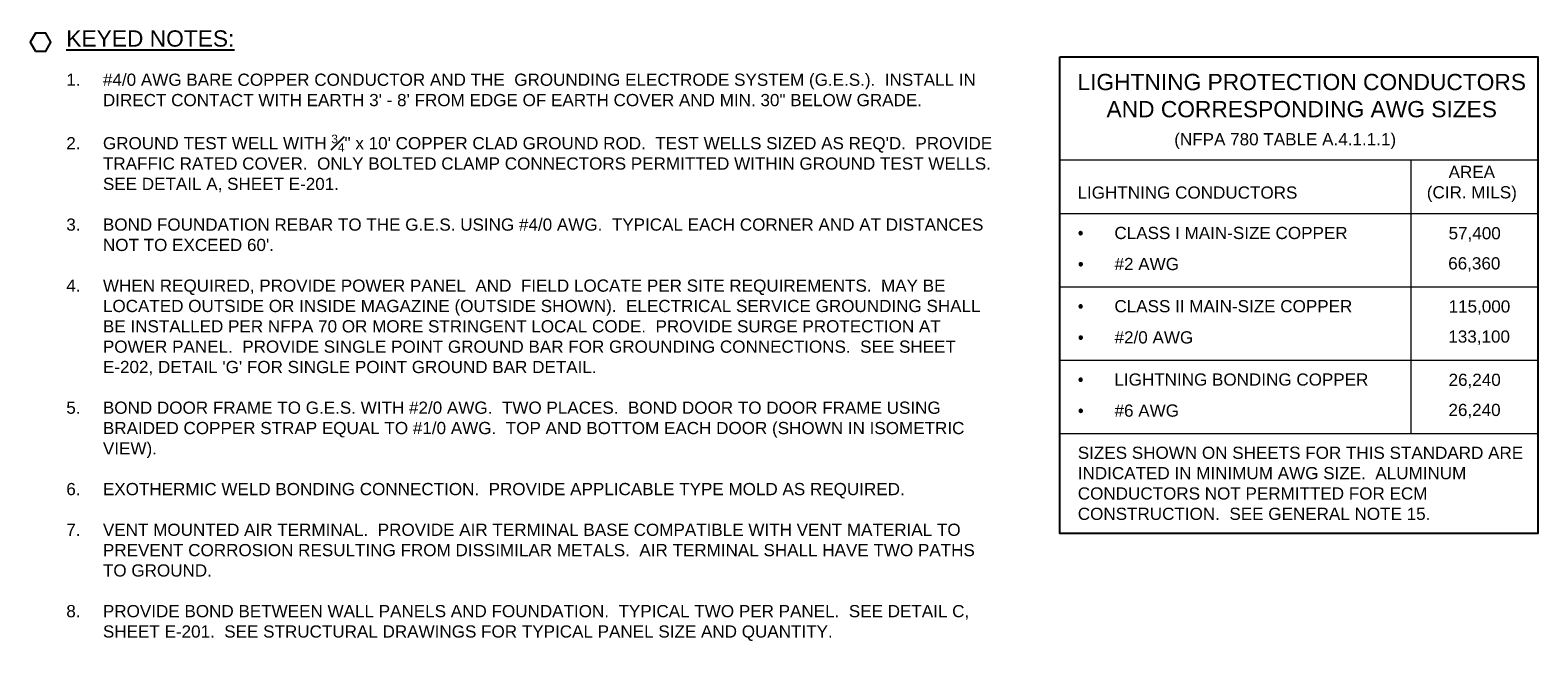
# Model space of a CAD drawing. Header units: inches. Extents: x 0 to 21849, y 0 to 20143.
# Tile 10 of 15: x 3333 to 4444, y 6063 to 6519. Entities that reach past the tile are written whole.
import ezdxf

# ---------------------------------------------------------------- set-up
doc = ezdxf.new("R2010")
doc.units = ezdxf.units.IN
doc.header["$MEASUREMENT"] = 0
doc.layers.add('E-STD-TEXT', color=7, linetype='Continuous', lineweight=25)
doc.styles.get("Standard").update_dxf_attribs({"font": 'arial.ttf'})

msp = doc.modelspace()

# ---------------------------------------------------------------- linework, layer by layer
at = {"layer": 'E-STD-TEXT', "color": 0, "lineweight": 0}
for p, q in [((4091.8, 6423.6), (4444.2, 6423.6)), ((4350.5, 6423.6), (4350.5, 6221.9)), ((4091.8, 6384), (4444.2, 6384)), ((4091.8, 6330), (4444.2, 6330)), ((4091.8, 6275.9), (4444.2, 6275.9)), ((4091.8, 6221.9), (4444.2, 6221.9))]:
    msp.add_line(p, q, dxfattribs=at)
at = {"layer": 'E-STD-TEXT', "color": 0}
for points in [[(3336.8, 6503.8), (3344.5, 6503.8), (3348.3, 6510.4), (3344.5, 6517.1), (3336.8, 6517.1), (3333, 6510.4)], [(4091.8, 6499.5), (4444.2, 6499.5), (4444.2, 6148), (4091.8, 6148)]]:
    msp.add_lwpolyline(points, close=True, dxfattribs=at)

# ---------------------------------------------------------------- texts
at = {"layer": 'E-STD-TEXT', "color": 0, "attachment_point": 1}
for s, width, gutter_width, heights, insert, char_height in [('{\\LKEYED NOTES:}', 143.961, 48, [0], (3359.6, 6519.1), 12), ('\\A1;\\pxqc;LIGHTNING PROTECTION CONDUCTORS  AND CORRESPONDING AWG SIZES', 335.313, 24, [39.2], (4102.5, 6487), 12), ('\\A1;(NFPA 780 TABLE A.4.1.1.1)', 177.746, 24, [0], (4176.2, 6443.3), 9), ('\\A1;\\pxqc;AREA\\P(CIR. MILS)', 71.436, 24, [0], (4359.8, 6419.2), 9), ('\\A1;LIGHTNING CONDUCTORS', 200.629, 24, [0], (4104.9, 6404), 9), ('\\A1;\\pxi-2,l2,t3;{\\fSymbol|b0|i0|c2|p18;·^I}CLASS I MAIN-SIZE COPPER', 224.143, 24, [0], (4105.1, 6374.2), 9), ('\\A1;57,400', 46.176, 24, [0], (4378.4, 6374), 9), ('\\A1;\\pxi-2,l2,t3;{\\fSymbol|b0|i0|c2|p18;·^I}#2 AWG', 89.07, 24, [0], (4105.2, 6351.3), 9), ('\\A1;66,360', 43.347, 24, [0], (4378.1, 6351.8), 9), ('\\A1;\\pxi-2,l2,t3;{\\fSymbol|b0|i0|c2|p18;·^I}CLASS II MAIN-SIZE COPPER', 224.143, 24, [0], (4105.1, 6320.2), 9), ('\\A1;115,000', 46.176, 24, [0], (4378.4, 6320), 9), ('\\A1;\\pxi-2,l2,t3;{\\fSymbol|b0|i0|c2|p18;·^I}#2/0 AWG', 89.07, 24, [0], (4105.2, 6297.2), 9), ('\\A1;133,100', 43.347, 24, [0], (4378.2, 6297.8), 9), ('\\A1;\\pxi-2,l2,t3;{\\fSymbol|b0|i0|c2|p18;·^I}LIGHTNING BONDING COPPER', 224.143, 24, [0], (4105.1, 6266.1), 9), ('\\A1;26,240', 46.176, 24, [0], (4378.4, 6265.9), 9), ('\\A1;\\pxi-2,l2,t3;{\\fSymbol|b0|i0|c2|p18;·^I}#6 AWG', 89.07, 24, [0], (4105.2, 6243.2), 9), ('\\A1;26,240', 43.347, 24, [0], (4378.3, 6243.7), 9), ('\\A1;SIZES SHOWN ON SHEETS FOR THIS STANDARD ARE INDICATED IN MINIMUM AWG SIZE.  ALUMINUM CONDUCTORS NOT PERMITTED FOR ECM CONSTRUCTION.  SEE GENERAL NOTE 15.', 331.116, 24, [0], (4105.1, 6212.1), 9)]:
    msp.add_mtext_dynamic_manual_height_columns(s, width=width, gutter_width=gutter_width, heights=heights, dxfattribs=dict(at, insert=insert, char_height=char_height))
at = {"layer": 'E-STD-TEXT', "color": 0, "insert": (3359.6, 6487.2), "char_height": 9, "attachment_point": 1, "line_spacing_factor": 0.8}
msp.add_mtext_dynamic_manual_height_columns('\\A1;\\pxi-3,l3,sm1,t3;1.^I#4/0 AWG BARE COPPER CONDUCTOR AND THE  GROUNDING ELECTRODE SYSTEM (G.E.S.).  INSTALL IN DIRECT CONTACT WITH EARTH 3\' - 8\' FROM EDGE OF EARTH COVER AND MIN. 30" BELOW GRADE.\\P\\P2.^IGROUND TEST WELL WITH {\\H0.7x;\\S3#4;}" x 10\' COPPER CLAD GROUND ROD.  TEST WELLS SIZED AS REQ\'D.  PROVIDE TRAFFIC RATED COVER.  ONLY BOLTED CLAMP CONNECTORS PERMITTED WITHIN GROUND TEST WELLS.  SEE DETAIL A, SHEET E-201.\\P\\P3.^IBOND FOUNDATION REBAR TO THE G.E.S. USING #4/0 AWG.  TYPICAL EACH CORNER AND AT DISTANCES NOT TO EXCEED 60\'.\\P\\P4.^IWHEN REQUIRED, PROVIDE POWER PANEL  AND  FIELD LOCATE PER SITE REQUIREMENTS.  MAY BE LOCATED OUTSIDE OR INSIDE MAGAZINE (OUTSIDE SHOWN).  ELECTRICAL SERVICE GROUNDING SHALL BE INSTALLED PER NFPA 70 OR MORE STRINGENT LOCAL CODE.  PROVIDE SURGE PROTECTION AT POWER PANEL.  PROVIDE SINGLE POINT GROUND BAR FOR GROUNDING CONNECTIONS.  SEE SHEET E-202, DETAIL \'G\' FOR SINGLE POINT GROUND BAR DETAIL.\\P\\P5.^IBOND DOOR FRAME TO G.E.S. WITH #2/0 AWG.  TWO PLACES.  BOND DOOR TO DOOR FRAME USING BRAIDED COPPER STRAP EQUAL TO #1/0 AWG.  TOP AND BOTTOM EACH DOOR (SHOWN IN ISOMETRIC VIEW).\\P\\P6.^IEXOTHERMIC WELD BONDING CONNECTION.  PROVIDE APPLICABLE TYPE MOLD AS REQUIRED.\\P\\P7.^IVENT MOUNTED AIR TERMINAL.  PROVIDE AIR TERMINAL BASE COMPATIBLE WITH VENT MATERIAL TO PREVENT CORROSION RESULTING FROM DISSIMILAR METALS.  AIR TERMINAL SHALL HAVE TWO PATHS TO GROUND.\\P\\P8.^IPROVIDE BOND BETWEEN WALL PANELS AND FOUNDATION.  TYPICAL TWO PER PANEL.  SEE DETAIL C, SHEET E-201.  SEE STRUCTURAL DRAWINGS FOR TYPICAL PANEL SIZE AND QUANTITY.\\P\\P9.^IBOND WING-WALL RE-BAR TO THE G.E.S. USING #4/0 AWG BARE COPPER.  MINIMUM TWO PLACES PER WING-WALL.  SEE DETAIL D, SHEET E-202.\\P\\P10.^IOPTIONAL PER USER REQUIREMENTS.  PROVIDE A 4-BOLT INLINE CONNECTOR, OR EQUIVALENT OF MIN. 2" SURFACE CONTACT EACH CONDUCTOR, AT EACH DOWN CONDUCTOR EXTENDING FROM THE AIR TERMINAL SYSTEM IN ORDER TO SEPARATE THE BELOW GRADE FROM THE ABOVE GRADE SYSTEMS TO FACILITATE TESTING OF GROUNDING SYSTEMS.  INSTALL EXPOSED AND WHERE ACCESSIBLE. ALL LOCATIONS MAY NOT BE SHOWN.  SEE DETAIL E, SHEET E-202.', width=685.769, gutter_width=48, heights=[582.1], dxfattribs=at)

doc.saveas('drawing.dxf')
